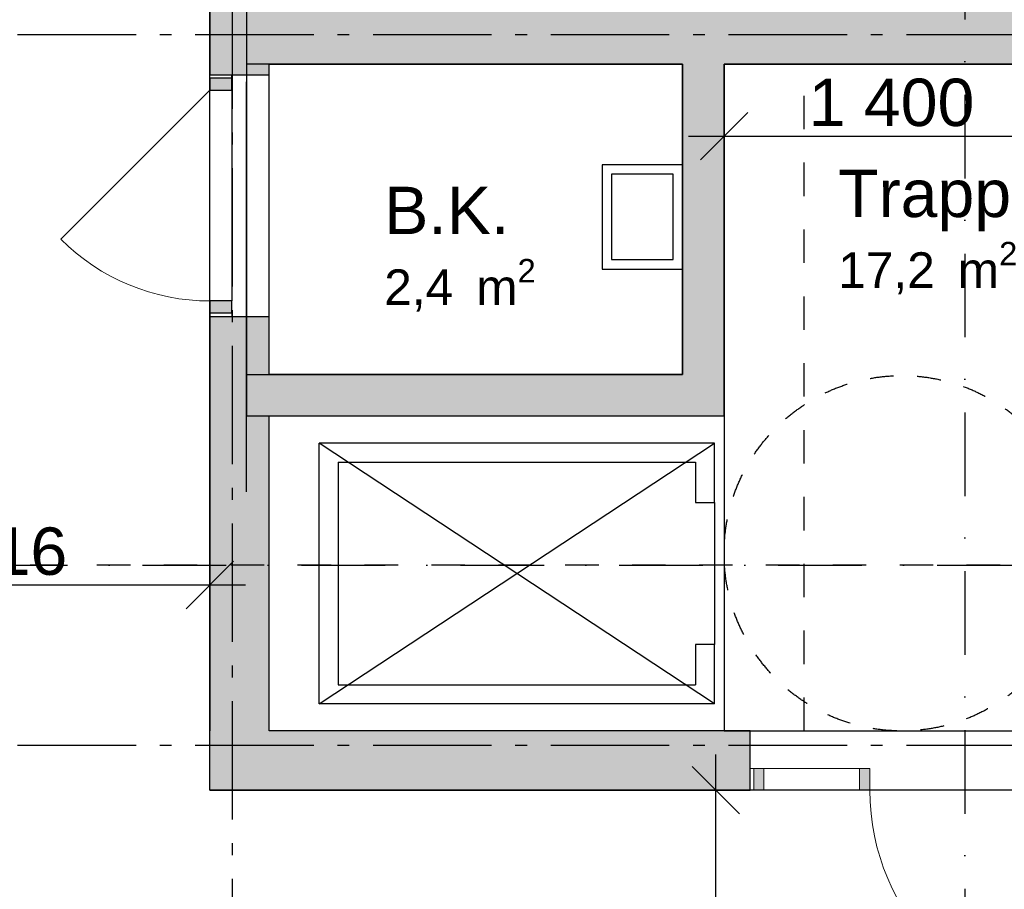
# Model space of a CAD drawing. Header units: millimetres. Extents: x 158466 to 263668, y 129175 to 189280.
# Tile 33 of 55: x 185462 to 189616, y 164785 to 168456. Entities that reach past the tile are written whole.
import ezdxf
from ezdxf.enums import TextEntityAlignment as Align

# ---------------------------------------------------------------- set-up
doc = ezdxf.new("R2010")
doc.units = ezdxf.units.MM
doc.header["$LTSCALE"] = 0.5
doc.header["$MEASUREMENT"] = 0
for name, pattern in [('Akselinje', [1500, 1000, -200, 100, -200]), ('PLINE', [0]), ('Prikk & stiplet', [1340.555525, 705.555534, -352.777767, 0, -282.222223]), ('Små Stiplet', [564.444444, 282.222222, -282.222222]), ('Stipling', [400, 200, -200])]:
    doc.linetypes.add(name, pattern=pattern)
doc.layers.add('234- Vinduer_ dører_ porter(Nye konstruksjoner)', color=7, linetype='Continuous', lineweight=0)
for name, color, linetype in [('24-- Innervegger (Skravur)(Nye konstruksjoner)', 7, 'Continuous'), ('24-- Innervegger(Nye konstruksjoner)', 7, 'Continuous'), ('244- Vinduer_ dører_ foldevegger(Nye konstruksjoner)', 7, 'Continuous'), ('251- Frittbærende dekker(Nye konstruksjoner)', 7, 'Continuous'), ('315- Utstyr for sanitærinstallasjoner(Nye konstruksjoner)', 7, 'Continuous'), ('621- Heiser(Nye konstruksjoner)', 7, 'Continuous'), ('822- Modullinjer(Nye konstruksjoner)', 7, 'Continuous'), ('842-M___1_100 Målsetting bygning(Nye konstruksjoner)', 7, 'Continuous'), ('852- Snittmarkør', 7, 'Continuous'), ('862- M___Nettoareal(Nye konstruksjoner)', 7, 'Continuous'), ('862- M___Nettoareal(Polylinje)(Nye konstruksjoner)', 7, 'Continuous'), ('862- M___Nettoareal(Tekst)(Nye konstruksjoner)', 7, 'Continuous'), ('878- Annen overflate_visuell informasjon_snusirkler(Nye konstruksjoner)', 7, 'Continuous')]:
    doc.layers.add(name, color=color, linetype=linetype)
doc.styles.add('GENERATED_STYLE_1', font='arial.ttf')
doc.styles.add('GENERATED_STYLE_3', font='arialbd.ttf')
doc.dimstyles.new('GENERATED_STYLE__1', dxfattribs={"dimtxt": 200, "dimasz": 190, "dimexe": 0.18, "dimexo": 0.0625, "dimgap": 0, "dimtad": 1, "dimdec": 0, "dimzin": 0, "dimdsep": 46, "dimtxsty": 'GENERATED_STYLE_1', "dimblk": 'ARROWHEAD_6', "dimblk1": 'ARROWHEAD_6', "dimblk2": 'ARROWHEAD_6', "dimcen": 0.09, "dimse1": 1, "dimse2": 1, "dimclrd": 256, "dimclre": 256, "dimclrt": 256, "dimadec": 1, "dimazin": 0, "dimtfac": 1, "dimtdec": 4, "dimtmove": 0, "dimatfit": 3, "dimfxl": 1, "dimtolj": 1, "dimtzin": 0, "dimarcsym": 0})
doc.dimstyles.new('GENERATED_STYLE__3', dxfattribs={"dimtxt": 200, "dimasz": 190, "dimexe": 0.18, "dimexo": 0.0625, "dimgap": 0, "dimtad": 1, "dimtih": 1, "dimtoh": 1, "dimdec": 0, "dimzin": 0, "dimdsep": 46, "dimtxsty": 'GENERATED_STYLE_1', "dimblk": 'ARROWHEAD_6', "dimblk1": 'ARROWHEAD_6', "dimblk2": 'ARROWHEAD_6', "dimcen": 0.09, "dimse1": 1, "dimse2": 1, "dimclrd": 256, "dimclre": 256, "dimclrt": 256, "dimadec": 1, "dimazin": 0, "dimtfac": 1, "dimtdec": 4, "dimtmove": 0, "dimatfit": 3, "dimfxl": 1, "dimtolj": 1, "dimtzin": 0, "dimarcsym": 0})

# ---------------------------------------------------------------- blocks, each defined once
blk = doc.blocks.new('Korridor_101_7_1', base_point=(191297.6, 164059.2))
at = {"layer": '862- M___Nettoareal(Polylinje)(Nye konstruksjoner)', "linetype": 'PLINE', "flags": 128}
blk.add_lwpolyline([(184348.9, 178068.7), (184348.9, 165453.7), (184348.9, 163179.7), (190658.9, 163179.7), (195698.9, 163179.7), (195698.9, 165203.7), (194398.9, 165203.7), (186264.9, 165203.7), (186264.9, 172618.7), (186668.9, 172618.7), (186668.9, 174693.7), (186168.9, 174693.7), (186168.9, 178068.7)], close=True, dxfattribs=at)
at = {"layer": '862- M___Nettoareal(Tekst)(Nye konstruksjoner)', "style": 'GENERATED_STYLE_1'}
for tag, height, p in [('DUMMY_861', 200, (191785.3, 164334.2)), ('ROOM_NAME', 200, (190809.8, 164288.5)), ('DUMMY_862', 150, (190809.8, 164019.9))]:
    blk.add_attdef(tag, text='', height=height, dxfattribs=at).set_placement(p, align=Align.TOP_LEFT)
blk = doc.blocks.new('B.K._101_8_1', base_point=(187295.1, 167521.7))
at = {"layer": '862- M___Nettoareal(Polylinje)(Nye konstruksjoner)', "linetype": 'PLINE', "flags": 128}
blk.add_lwpolyline([(186418.9, 168268.7), (186418.9, 166958.7), (188258.9, 166958.7), (188258.9, 168268.7)], close=True, dxfattribs=at)
at = {"layer": '862- M___Nettoareal(Tekst)(Nye konstruksjoner)', "insert": (187000.1, 167446), "char_height": 150, "attachment_point": 1, "style": 'GENERATED_STYLE_1'}
blk.add_mtext('\\A1;{\\pql;\\pt0,24100;\\fArial|b0|i0|c0|p0;\\W1.000000;2,4\\fArial|b0|i0|c0|p0;\\W1.000000;\\A1{\\H.66x;\\S^  ;}\\fArial|b0|i0|c0|p0;\\W1.000000; m\\fArial|b0|i0|c0|p0;\\W1.000000;\\A1{\\H.66x;\\S2^  ;}}', dxfattribs=at)
at = {"layer": '862- M___Nettoareal(Tekst)(Nye konstruksjoner)', "style": 'GENERATED_STYLE_1'}
for tag, height, p in [('DUMMY_861', 200, (187518.4, 167796.7)), ('ROOM_NAME', 200, (187000.1, 167751)), ('DUMMY_862', 150, (187000.1, 167482.4))]:
    blk.add_attdef(tag, text='', height=height, dxfattribs=at).set_placement(p, align=Align.TOP_LEFT)
blk = doc.blocks.new('WC_101_9_1', base_point=(188056, 170069.4))
at = {"layer": '862- M___Nettoareal(Polylinje)(Nye konstruksjoner)', "linetype": 'PLINE', "flags": 128}
blk.add_lwpolyline([(186418.9, 170018.7), (186418.9, 168518.7), (188818.9, 168518.7), (188818.9, 170018.7)], close=True, dxfattribs=at)
at = {"layer": '862- M___Nettoareal(Tekst)(Nye konstruksjoner)', "insert": (187761, 169043), "char_height": 150, "attachment_point": 1, "style": 'GENERATED_STYLE_1'}
blk.add_mtext('\\A1;{\\pql;\\pt0,24100;\\fArial|b0|i0|c0|p0;\\W1.000000;3,6\\fArial|b0|i0|c0|p0;\\W1.000000;\\A1{\\H.66x;\\S^  ;}\\fArial|b0|i0|c0|p0;\\W1.000000; m\\fArial|b0|i0|c0|p0;\\W1.000000;\\A1{\\H.66x;\\S2^  ;}}', dxfattribs=at)
at = {"layer": '862- M___Nettoareal(Tekst)(Nye konstruksjoner)', "style": 'GENERATED_STYLE_1'}
for tag, height, p in [('DUMMY_861', 200, (188218, 169393.7)), ('ROOM_NAME', 200, (187761, 169348)), ('DUMMY_862', 150, (187761, 169079.4))]:
    blk.add_attdef(tag, text='', height=height, dxfattribs=at).set_placement(p, align=Align.TOP_LEFT)
blk = doc.blocks.new('Trapperom_101_12_1', base_point=(193410.1, 167725.6))
at = {"layer": '862- M___Nettoareal(Polylinje)(Nye konstruksjoner)', "linetype": 'PLINE', "flags": 128}
blk.add_lwpolyline([(194548.9, 168268.7), (188433.9, 168268.7), (188433.9, 166918.7), (188433.9, 165453.7), (194548.9, 165453.7)], close=True, dxfattribs=at)
at = {"layer": '862- M___Nettoareal(Tekst)(Nye konstruksjoner)', "insert": (188915.1, 167518), "char_height": 150, "attachment_point": 1, "style": 'GENERATED_STYLE_1'}
blk.add_mtext('\\A1;{\\pql;\\pt0,24100;\\fArial|b0|i0|c0|p0;\\W1.000000;17,2\\fArial|b0|i0|c0|p0;\\W1.000000;\\A1{\\H.66x;\\S^  ;}\\fArial|b0|i0|c0|p0;\\W1.000000; m\\fArial|b0|i0|c0|p0;\\W1.000000;\\A1{\\H.66x;\\S2^  ;}}', dxfattribs=at)
at = {"layer": '862- M___Nettoareal(Tekst)(Nye konstruksjoner)', "style": 'GENERATED_STYLE_1'}
for tag, height, p in [('DUMMY_861', 200, (190246.3, 167868.7)), ('ROOM_NAME', 200, (188915.1, 167823)), ('DUMMY_862', 150, (188915.1, 167554.4))]:
    blk.add_attdef(tag, text='', height=height, dxfattribs=at).set_placement(p, align=Align.TOP_LEFT)
blk = doc.blocks.new('Dør med sidefelt på side 2[2]_1')
at = {"layer": '24-- Innervegger (Skravur)(Nye konstruksjoner)', "linetype": 'Continuous'}
for points in [[(188558.9, 165295.7), (188558.9, 165203.7), (188601.9, 165203.7), (188601.9, 165295.7)], [(189005.9, 165295.7), (189005.9, 165203.7), (189048.9, 165203.7), (189048.9, 165295.7)], [(190048.9, 165203.7), (190048.9, 165295.7), (190005.9, 165295.7), (190005.9, 165203.7)]]:
    blk.add_hatch(color=256, dxfattribs=at).paths.add_polyline_path(points)
at = {"layer": '234- Vinduer_ dører_ porter(Nye konstruksjoner)', "linetype": 'PLINE'}
for p, q in [((188558.9, 165295.7), (188543.9, 165295.7)), ((188543.9, 165203.7), (188543.9, 165295.7)), ((188558.9, 165295.7), (188601.9, 165295.7)), ((188558.9, 165203.7), (188558.9, 165295.7)), ((188601.9, 165295.7), (188601.9, 165203.7)), ((189005.9, 165295.7), (189048.9, 165295.7)), ((189005.9, 165203.7), (189005.9, 165295.7)), ((189048.9, 165295.7), (189048.9, 165203.7)), ((190005.9, 165203.7), (190005.9, 165295.7)), ((190005.9, 165295.7), (190048.9, 165295.7)), ((190048.9, 165295.7), (190063.9, 165295.7)), ((190048.9, 165295.7), (190048.9, 165203.7)), ((190063.9, 165203.7), (190063.9, 165295.7)), ((188558.9, 165203.7), (188543.9, 165203.7)), ((188601.9, 165203.7), (188558.9, 165203.7)), ((189048.9, 165203.7), (189005.9, 165203.7)), ((190048.9, 165203.7), (190005.9, 165203.7)), ((190005.9, 165203.7), (190005.9, 164246.7)), ((190048.9, 165203.7), (190063.9, 165203.7))]:
    blk.add_line(p, q, dxfattribs=at)
at = {"layer": '234- Vinduer_ dører_ porter(Nye konstruksjoner)', "linetype": 'PLINE', "flags": 128}
blk.add_lwpolyline([(188601.9, 165295.7), (189005.9, 165295.7), (189005.9, 165203.7), (188601.9, 165203.7)], close=True, dxfattribs=at)
at = {"layer": '234- Vinduer_ dører_ porter(Nye konstruksjoner)', "linetype": 'PLINE'}
blk.add_arc((190005.9, 165203.7), 957, 180, 270, dxfattribs=at)
at = {"layer": '244- Vinduer_ dører_ foldevegger(Nye konstruksjoner)', "linetype": 'PLINE'}
for p, q in [((188543.9, 165295.7), (188543.9, 165453.7)), ((190063.9, 165295.7), (190063.9, 165453.7)), ((188543.9, 165203.7), (188543.9, 165295.7)), ((188543.9, 165203.7), (188543.9, 165295.7)), ((190063.9, 165203.7), (190063.9, 165295.7)), ((190063.9, 165203.7), (190063.9, 165295.7))]:
    blk.add_line(p, q, dxfattribs=at)
blk = doc.blocks.new('Dør[4]_1')
at = {"layer": '24-- Innervegger (Skravur)(Nye konstruksjoner)', "linetype": 'Continuous'}
for points in [[(186264.9, 168208.7), (186264.9, 168158.7), (186356.9, 168158.7), (186356.9, 168208.7)], [(186356.9, 167218.7), (186356.9, 167268.7), (186264.9, 167268.7), (186264.9, 167218.7)]]:
    blk.add_hatch(color=256, dxfattribs=at).paths.add_polyline_path(points)
at = {"layer": '234- Vinduer_ dører_ porter(Nye konstruksjoner)', "linetype": 'PLINE'}
blk.add_arc((186264.9, 168158.7), 890, 225, 270, dxfattribs=at)
at = {"layer": '244- Vinduer_ dører_ foldevegger(Nye konstruksjoner)', "linetype": 'PLINE'}
for p, q in [((186264.9, 167203.7), (186264.9, 168223.7)), ((186264.9, 168208.7), (186264.9, 168223.7)), ((186264.9, 168223.7), (186356.9, 168223.7)), ((186264.9, 168223.7), (186356.9, 168223.7)), ((186264.9, 168223.7), (186356.9, 168223.7)), ((186264.9, 168208.7), (186264.9, 168158.7)), ((186356.9, 168208.7), (186264.9, 168208.7)), ((186356.9, 168208.7), (186356.9, 168223.7)), ((186356.9, 168223.7), (186514.9, 168223.7)), ((186356.9, 168158.7), (186356.9, 168208.7)), ((186514.9, 167203.7), (186514.9, 168223.7)), ((186264.9, 168158.7), (185635.5, 167529.3)), ((186264.9, 167268.7), (186264.9, 168158.7)), ((186264.9, 168158.7), (186356.9, 168158.7)), ((186356.9, 168158.7), (186356.9, 167268.7)), ((186356.9, 167268.7), (186264.9, 167268.7)), ((186264.9, 167268.7), (186264.9, 167218.7)), ((186356.9, 167218.7), (186356.9, 167268.7)), ((186264.9, 167218.7), (186264.9, 167203.7)), ((186264.9, 167218.7), (186356.9, 167218.7)), ((186264.9, 167203.7), (186356.9, 167203.7)), ((186264.9, 167203.7), (186356.9, 167203.7)), ((186264.9, 167203.7), (186356.9, 167203.7)), ((186356.9, 167218.7), (186356.9, 167203.7)), ((186356.9, 167203.7), (186514.9, 167203.7))]:
    blk.add_line(p, q, dxfattribs=at)
blk = doc.blocks.new('Heis[21]_1', base_point=(188583.9, 165303.7))
at = {"layer": '621- Heiser(Nye konstruksjoner)', "linetype": 'PLINE'}
for p, q in [((186725.9, 165568.8), (186725.9, 166668.6)), ((188393.9, 166668.6), (186725.9, 166668.6)), ((188393.9, 166418.6), (188393.9, 166668.6)), ((186805.9, 166588.6), (186805.9, 165648.8)), ((186805.9, 166588.6), (188313.9, 166588.6)), ((188313.9, 166588.6), (188313.9, 166418.6)), ((188313.9, 166418.6), (188393.9, 166418.6)), ((188393.9, 166418.6), (188393.9, 165818.7)), ((188393.9, 165818.7), (188313.9, 165818.7)), ((188313.9, 165818.7), (188313.9, 165648.8)), ((188393.9, 165568.8), (188393.9, 165818.7)), ((186805.9, 165648.8), (188313.9, 165648.8)), ((188393.9, 165568.8), (186725.9, 165568.8))]:
    blk.add_line(p, q, dxfattribs=at)
blk = doc.blocks.new('Utslagsvask[119]_1', base_point=(188258.9, 167623.7))
at = {"layer": '315- Utstyr for sanitærinstallasjoner(Nye konstruksjoner)', "linetype": 'PLINE'}
for p, q in [((188218.9, 167803.7), (187958.9, 167803.7)), ((187958.9, 167803.7), (187958.9, 167443.7)), ((188218.9, 167443.7), (188218.9, 167803.7)), ((187958.9, 167443.7), (188218.9, 167443.7))]:
    blk.add_line(p, q, dxfattribs=at)
at = {"layer": '315- Utstyr for sanitærinstallasjoner(Nye konstruksjoner)', "linetype": 'PLINE', "flags": 128}
blk.add_lwpolyline([(187918.9, 167843.7), (187918.9, 167403.7), (188258.9, 167403.7), (188258.9, 167843.7)], close=True, dxfattribs=at)
blk = doc.blocks.new('*D398')
at = {"layer": '842-M___1_100 Målsetting bygning(Nye konstruksjoner)', "linetype": 'PLINE', "transparency": 16777216}
for p, q in [((188398.8, 165203.7), (188398.8, 165353.7)), ((188498.8, 165103.7), (188298.8, 165303.7)), ((188586.3, 165203.7), (188211.3, 165203.7)), ((188398.8, 163179.7), (188398.8, 165203.7)), ((188298.8, 163279.7), (188498.8, 163079.7)), ((188586.3, 163179.7), (188211.3, 163179.7)), ((188398.8, 163029.7), (188398.8, 163179.7))]:
    blk.add_line(p, q, dxfattribs=at)
at = {"layer": '842-M___1_100 Målsetting bygning(Nye konstruksjoner)', "transparency": 16777216, "insert": (188358.8, 163848.5), "char_height": 200, "attachment_point": 7, "rotation": 90, "style": 'GENERATED_STYLE_1'}
blk.add_mtext('\\A1;{\\pql;\\fArial|b0|i0|c0|p0;\\W1.000000;2\xa0024}', dxfattribs=at)
blk = doc.blocks.new('ARROWHEAD_6')
at = {"linetype": 'Continuous'}
for p, q in [((-0.5, -0.5), (0.5, 0.5)), ((0, 0), (-1, 0))]:
    blk.add_line(p, q, dxfattribs=at)
blk = doc.blocks.new('*D399')
at = {"layer": '842-M___1_100 Målsetting bygning(Nye konstruksjoner)', "linetype": 'PLINE', "transparency": 16777216}
for p, q in [((184348.9, 165882.3), (184348.9, 166257.3)), ((186264.9, 165882.3), (186264.9, 166257.3)), ((184448.9, 166169.8), (184248.9, 165969.8)), ((186164.9, 165969.8), (186364.9, 166169.8)), ((184198.9, 166069.8), (184348.9, 166069.8)), ((184348.9, 166069.8), (186264.9, 166069.8)), ((186264.9, 166069.8), (186414.9, 166069.8))]:
    blk.add_line(p, q, dxfattribs=at)
at = {"layer": '842-M___1_100 Målsetting bygning(Nye konstruksjoner)', "transparency": 16777216, "insert": (184963.7, 166109.8), "char_height": 200, "attachment_point": 7, "style": 'GENERATED_STYLE_1'}
blk.add_mtext('\\A1;{\\pql;\\fArial|b0|i0|c0|p0;\\W1.000000;1\xa0916}', dxfattribs=at)
blk = doc.blocks.new('*D400')
at = {"layer": '842-M___1_100 Målsetting bygning(Nye konstruksjoner)', "linetype": 'PLINE', "transparency": 16777216}
for p, q in [((188433.9, 167776.9), (188433.9, 168151.9)), ((189833.9, 167776.9), (189833.9, 168151.9)), ((188533.9, 168064.4), (188333.9, 167864.4)), ((189933.9, 168064.4), (189733.9, 167864.4)), ((188283.9, 167964.4), (188433.9, 167964.4)), ((188433.9, 167964.4), (189833.9, 167964.4))]:
    blk.add_line(p, q, dxfattribs=at)
at = {"layer": '842-M___1_100 Målsetting bygning(Nye konstruksjoner)', "transparency": 16777216, "char_height": 200, "attachment_point": 7, "style": 'GENERATED_STYLE_1'}
for s, insert in [('\\A1;{\\pql;\\fArial|b0|i0|c0|p0;\\W1.000000;276}', (189742.9, 168284.4)), ('\\A1;{\\pql;\\fArial|b0|i0|c0|p0;\\W1.000000;1\xa0400}', (188790.7, 168004.4))]:
    blk.add_mtext(s, dxfattribs=dict(at, insert=insert))
blk = doc.blocks.new('Standard grid marker[258]_1', base_point=(171752.9, 165393.7))
at = {"layer": '822- Modullinjer(Nye konstruksjoner)', "linetype": 'Akselinje'}
blk.add_line((171952.9, 165393.7), (202944.9, 165393.7), dxfattribs=at)
at = {"layer": '822- Modullinjer(Nye konstruksjoner)', "style": 'GENERATED_STYLE_3'}
for tag, p in [('AC_MarkerText_1_0', (171252.9, 165568.7)), ('AC_MarkerText_1_1', (203644.9, 165568.7))]:
    blk.add_attdef(tag, text='', height=350, dxfattribs=at).set_placement(p, align=Align.TOP_CENTER)
blk = doc.blocks.new('Standard grid marker[262]_1', base_point=(186358.9, 188279.7))
at = {"layer": '822- Modullinjer(Nye konstruksjoner)', "linetype": 'Akselinje'}
blk.add_line((186358.9, 188079.7), (186358.9, 150687.7), dxfattribs=at)
at = {"layer": '822- Modullinjer(Nye konstruksjoner)', "style": 'GENERATED_STYLE_3'}
for tag, p in [('AC_MarkerText_1_0', (186358.9, 188954.7)), ('AC_MarkerText_1_1', (186358.9, 150162.7))]:
    blk.add_attdef(tag, text='', height=350, rotation=360, dxfattribs=at).set_placement(p, align=Align.TOP_CENTER)
blk = doc.blocks.new('Standard grid marker[264]_1', base_point=(171752.9, 168393.7))
at = {"layer": '822- Modullinjer(Nye konstruksjoner)', "linetype": 'Akselinje'}
blk.add_line((171952.9, 168393.7), (202944.9, 168393.7), dxfattribs=at)
at = {"layer": '822- Modullinjer(Nye konstruksjoner)', "style": 'GENERATED_STYLE_3'}
for tag, p in [('AC_MarkerText_1_0', (171252.9, 168568.7)), ('AC_MarkerText_1_1', (203644.9, 168568.7))]:
    blk.add_attdef(tag, text='', height=350, dxfattribs=at).set_placement(p, align=Align.TOP_CENTER)

msp = doc.modelspace()

# ---------------------------------------------------------------- hatches: boundary and pattern name
at = {"layer": '24-- Innervegger (Skravur)(Nye konstruksjoner)', "linetype": 'Continuous'}
for points in [[(186514.9, 170793.7), (186264.9, 170793.7), (186264.9, 168223.7), (186514.9, 168223.7)], [(186514.9, 168268.7), (194540.9, 168268.7), (194540.9, 168518.7), (186514.9, 168518.7)], [(188433.9, 166958.7), (188433.9, 168268.7), (188258.9, 168268.7), (188258.9, 166958.7)], [(186264.9, 167203.7), (186264.9, 165453.7), (186514.9, 165453.7), (186514.9, 167203.7)], [(188258.9, 166958.7), (186514.9, 166958.7), (186514.9, 166783.7), (188258.9, 166783.7)], [(188258.9, 166958.7), (188433.9, 166783.7), (188433.9, 166958.7)], [(188258.9, 166783.7), (188433.9, 166783.7), (188258.9, 166958.7)], [(186264.9, 165453.7), (186264.9, 165203.7), (186514.9, 165453.7)], [(186514.9, 165453.7), (186264.9, 165203.7), (186514.9, 165203.7)], [(186514.9, 165203.7), (188543.9, 165203.7), (188543.9, 165453.7), (186514.9, 165453.7)]]:
    msp.add_hatch(color=256, dxfattribs=at).paths.add_polyline_path(points)

# ---------------------------------------------------------------- linework, layer by layer
at = {"layer": '24-- Innervegger(Nye konstruksjoner)', "linetype": 'PLINE'}
for p, q in [((186264.9, 168223.7), (186356.9, 168223.7)), ((186356.9, 168223.7), (186514.9, 168223.7)), ((186264.9, 167203.7), (186356.9, 167203.7)), ((186356.9, 167203.7), (186514.9, 167203.7)), ((188543.9, 165295.7), (188543.9, 165453.7)), ((188543.9, 165203.7), (188543.9, 165295.7))]:
    msp.add_line(p, q, dxfattribs=at)
at = {"layer": '24-- Innervegger(Nye konstruksjoner)', "linetype": 'PLINE', "flags": 128}
for points in [[(186264.9, 170793.7), (186264.9, 168223.7)], [(186514.9, 168223.7), (186514.9, 168268.7)], [(186514.9, 168268.7), (188258.9, 168268.7)], [(188258.9, 168268.7), (188258.9, 166958.7)], [(188433.9, 168268.7), (194540.9, 168268.7)], [(188433.9, 166958.7), (188433.9, 168268.7)], [(186264.9, 167203.7), (186264.9, 165453.7)], [(186514.9, 166958.7), (186514.9, 167203.7)], [(188258.9, 166958.7), (186514.9, 166958.7)], [(188433.9, 166783.7), (188433.9, 166958.7)], [(186514.9, 165453.7), (186514.9, 166783.7)], [(186514.9, 166783.7), (188433.9, 166783.7)], [(186264.9, 165203.7), (186264.9, 165453.7)], [(188543.9, 165453.7), (186514.9, 165453.7)], [(186264.9, 165203.7), (188543.9, 165203.7)]]:
    msp.add_lwpolyline(points, dxfattribs=at)
at = {"layer": '251- Frittbærende dekker(Nye konstruksjoner)', "linetype": 'PLINE', "flags": 128}
msp.add_lwpolyline([(186418.9, 166783.7), (188433.9, 166783.7), (188433.9, 165453.7), (191274.4, 165453.7), (191274.4, 166753.7), (190109.5, 166753.7), (190109.5, 168518.7), (194398.9, 168518.7), (194398.9, 171018.7), (186418.9, 171018.7)], close=True, dxfattribs=at)
at = {"layer": '315- Utstyr for sanitærinstallasjoner(Nye konstruksjoner)', "linetype": 'Små Stiplet'}
for p, q in [((188771.2, 165453.7), (188771.2, 168253.7)), ((203144.9, 166153.7), (171752.9, 166153.7))]:
    msp.add_line(p, q, dxfattribs=at)
at = {"layer": '621- Heiser(Nye konstruksjoner)', "linetype": 'Continuous'}
for p, q in [((186418.9, 166463.7), (186418.9, 168193.7)), ((188393.9, 165568.8), (186725.9, 166668.6)), ((186725.9, 165568.8), (188393.9, 166668.6))]:
    msp.add_line(p, q, dxfattribs=at)
at = {"layer": '852- Snittmarkør', "linetype": 'Prikk & stiplet'}
for p, q in [((189448.9, 187579.6), (189448.9, 151137.7)), ((171902.9, 166153.7), (202994.9, 166153.7))]:
    msp.add_line(p, q, dxfattribs=at)
at = {"layer": '878- Annen overflate_visuell informasjon_snusirkler(Nye konstruksjoner)', "linetype": 'Stipling'}
msp.add_circle((189183.9, 166203.7), 750, dxfattribs=at)

# ---------------------------------------------------------------- block references
at = {"layer": '244- Vinduer_ dører_ foldevegger(Nye konstruksjoner)', "linetype": 'PLINE'}
for name in ['Dør[4]_1', 'Dør med sidefelt på side 2[2]_1']:
    msp.add_blockref(name, (0, 0), dxfattribs=at)
at = {"layer": '315- Utstyr for sanitærinstallasjoner(Nye konstruksjoner)', "linetype": 'PLINE'}
msp.add_blockref('Utslagsvask[119]_1', (188258.9, 167623.7), dxfattribs=at)
at = {"layer": '621- Heiser(Nye konstruksjoner)', "linetype": 'PLINE'}
msp.add_blockref('Heis[21]_1', (188583.9, 165303.7), dxfattribs=at)
at = {"layer": '822- Modullinjer(Nye konstruksjoner)', "linetype": 'PLINE'}
for name, p in [('Standard grid marker[262]_1', (186358.9, 188279.7)), ('Standard grid marker[264]_1', (171752.9, 168393.7)), ('Standard grid marker[258]_1', (171752.9, 165393.7))]:
    msp.add_blockref(name, p, dxfattribs=at)
at = {"layer": '862- M___Nettoareal(Nye konstruksjoner)', "linetype": 'Continuous'}
msp.add_blockref('Korridor_101_7_1', (191297.6, 164059.2), dxfattribs=at)
ref = msp.add_blockref('WC_101_9_1', (188056, 170069.4), dxfattribs=at)
ref.add_attrib('ROOM_NAME', 'WC', dxfattribs={"layer": '862- M___Nettoareal(Tekst)(Nye konstruksjoner)', "color": 7, "height": 200, "style": 'GENERATED_STYLE_1'}).set_placement((187761, 169348), align=Align.TOP_LEFT)
ref = msp.add_blockref('B.K._101_8_1', (187295.1, 167521.7), dxfattribs=at)
ref.add_attrib('ROOM_NAME', 'B.K.', dxfattribs={"layer": '862- M___Nettoareal(Tekst)(Nye konstruksjoner)', "color": 7, "height": 200, "style": 'GENERATED_STYLE_1'}).set_placement((187000.1, 167751), align=Align.TOP_LEFT)
ref = msp.add_blockref('Trapperom_101_12_1', (193410.1, 167725.6), dxfattribs=at)
ref.add_attrib('ROOM_NAME', 'Trapperom', dxfattribs={"layer": '862- M___Nettoareal(Tekst)(Nye konstruksjoner)', "color": 7, "height": 200, "style": 'GENERATED_STYLE_1'}).set_placement((188915.1, 167823), align=Align.TOP_LEFT)

# ---------------------------------------------------------------- dimensions: what is measured, and where the dimension line sits
at = {"layer": '842-M___1_100 Målsetting bygning(Nye konstruksjoner)', "linetype": 'Continuous'}
for base, p1, p2, picture, middle in [((189833.9, 167964.4), (188433.9, 166783.7), (189833.9, 168153.7), '*D400', (189133.8, 168104.4)), ((186264.9, 166069.8), (184348.9, 164903.7), (186264.9, 165203.7), '*D399', (185306.8, 166209.8))]:
    dim = msp.add_linear_dim(base=base, p1=p1, p2=p2, dimstyle='GENERATED_STYLE__3', dxfattribs=at)
    dim.commit()
    dim.dimension.update_dxf_attribs({"geometry": picture, "text_midpoint": middle, "dimtype": 160})
dim = msp.add_linear_dim(base=(188398.8, 165203.7), p1=(186358.9, 163179.7), p2=(186264.9, 165203.7), angle=90, dimstyle='GENERATED_STYLE__1', dxfattribs=at)
dim.commit()
dim.dimension.update_dxf_attribs({"geometry": '*D398', "text_midpoint": (188258.8, 164191.6), "dimtype": 160, "text_rotation": 90})

doc.saveas('drawing.dxf')
